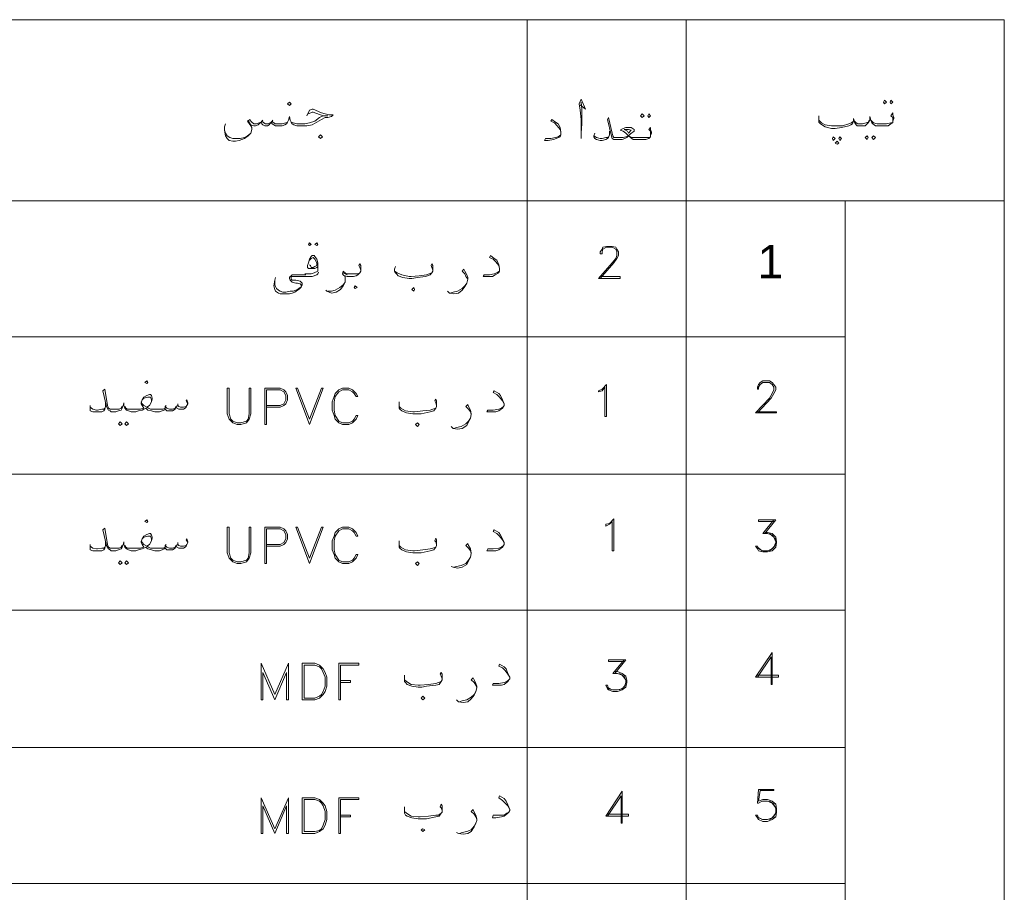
# Model space of a CAD drawing. Header units: metres. Extents: x 5.7 to 89.8, y 4 to 63.5.
# Tile 14 of 60: x 32.5 to 42.9, y 25 to 34.2. Entities that reach past the tile are written whole.
import ezdxf

# ---------------------------------------------------------------- set-up
doc = ezdxf.new("R2010")
doc.units = ezdxf.units.M
doc.header["$MEASUREMENT"] = 0
doc.layers.add('PDF7_Text', color=7, linetype='Continuous')
doc.layers.add('PDF7_textt', color=7, linetype='Continuous')
doc.styles.add('PDF Arial', font='arial.ttf')

msp = doc.modelspace()

# ---------------------------------------------------------------- linework, layer by layer
at = {"layer": 'PDF7_textt', "lineweight": 20}
for points in [[(14.912, 15.021), (42.852, 15.021), (42.852, 34.197), (14.912, 34.197)], [(35.321, 33.292), (35.34, 33.311), (35.321, 33.33), (35.302, 33.311)], [(41.591, 33.35), (41.61, 33.33), (41.591, 33.311), (41.581, 33.33)], [(41.658, 33.35), (41.677, 33.33), (41.658, 33.311), (41.649, 33.33)], [(39.038, 33.205), (39.058, 33.186), (39.038, 33.167), (39.019, 33.186)], [(39.106, 33.205), (39.125, 33.186), (39.106, 33.167), (39.096, 33.186)], [(38.894, 33.003), (38.884, 33.022), (38.846, 33.041), (38.894, 33.041), (38.923, 33.032)], [(35.648, 32.945), (35.668, 32.964), (35.648, 32.984), (35.629, 32.964)], [(41.051, 32.964), (41.071, 32.945), (41.051, 32.926), (41.042, 32.945)], [(41.09, 32.916), (41.109, 32.897), (41.09, 32.887), (41.071, 32.897)], [(41.119, 32.964), (41.138, 32.945), (41.119, 32.926), (41.109, 32.945)], [(41.408, 32.974), (41.417, 32.955), (41.408, 32.935), (41.388, 32.955)], [(41.475, 32.974), (41.494, 32.955), (41.475, 32.935), (41.456, 32.955)], [(35.533, 31.847), (35.552, 31.828), (35.533, 31.818), (35.523, 31.828)], [(35.61, 31.847), (35.619, 31.828), (35.61, 31.818), (35.59, 31.828)], [(36.014, 31.366), (36.034, 31.375), (36.014, 31.395), (36.005, 31.375)], [(36.631, 31.337), (36.64, 31.356), (36.631, 31.375), (36.611, 31.356)], [(33.818, 30.364), (33.828, 30.374), (33.818, 30.393), (33.799, 30.374)], [(34.916, 30.316), (34.897, 30.316), (34.897, 30.046), (34.887, 29.988), (34.868, 29.969), (34.81, 29.95), (34.772, 29.95), (34.724, 29.969), (34.704, 29.988), (34.685, 30.046), (34.685, 30.316), (34.666, 30.316), (34.666, 30.046), (34.685, 29.988), (34.724, 29.95), (34.772, 29.931), (34.81, 29.931), (34.868, 29.95), (34.897, 29.988), (34.916, 30.046)], [(35.533, 29.931), (35.388, 30.316), (35.408, 30.316), (35.533, 29.988), (35.658, 30.316), (35.677, 30.316)], [(36.043, 30.027), (36.024, 30.027), (36.005, 29.988), (35.985, 29.969), (35.947, 29.95), (35.879, 29.95), (35.841, 29.969), (35.802, 30.027), (35.793, 30.085), (35.793, 30.171), (35.802, 30.229), (35.841, 30.277), (35.879, 30.297), (35.947, 30.297), (35.985, 30.277), (36.005, 30.258), (36.024, 30.229), (36.043, 30.229), (36.024, 30.258), (35.985, 30.297), (35.947, 30.316), (35.879, 30.316), (35.841, 30.297), (35.802, 30.258), (35.793, 30.229), (35.773, 30.171), (35.773, 30.085), (35.793, 30.027), (35.802, 29.988), (35.841, 29.95), (35.879, 29.931), (35.947, 29.931), (35.985, 29.95), (36.024, 29.988)], [(38.663, 30.017), (38.644, 30.017), (38.644, 30.325), (38.615, 30.287), (38.576, 30.277), (38.576, 30.287), (38.615, 30.306), (38.663, 30.354)], [(33.539, 29.959), (33.558, 29.94), (33.539, 29.921), (33.52, 29.94)], [(33.606, 29.959), (33.626, 29.94), (33.606, 29.921), (33.587, 29.94)], [(36.669, 29.911), (36.688, 29.931), (36.669, 29.95), (36.65, 29.931)], [(33.818, 28.9), (33.828, 28.91), (33.818, 28.929), (33.799, 28.91)], [(34.916, 28.852), (34.897, 28.852), (34.897, 28.582), (34.887, 28.524), (34.868, 28.505), (34.81, 28.486), (34.772, 28.486), (34.724, 28.505), (34.704, 28.524), (34.685, 28.582), (34.685, 28.852), (34.666, 28.852), (34.666, 28.582), (34.685, 28.524), (34.724, 28.486), (34.772, 28.467), (34.81, 28.467), (34.868, 28.486), (34.897, 28.524), (34.916, 28.582)], [(35.533, 28.467), (35.388, 28.852), (35.408, 28.852), (35.533, 28.524), (35.658, 28.852), (35.677, 28.852)], [(36.043, 28.563), (36.024, 28.563), (36.005, 28.524), (35.985, 28.505), (35.947, 28.486), (35.879, 28.486), (35.841, 28.505), (35.802, 28.563), (35.793, 28.611), (35.793, 28.707), (35.802, 28.756), (35.841, 28.813), (35.879, 28.833), (35.947, 28.833), (35.985, 28.813), (36.005, 28.794), (36.024, 28.756), (36.043, 28.756), (36.024, 28.794), (35.985, 28.833), (35.947, 28.852), (35.879, 28.852), (35.841, 28.833), (35.802, 28.794), (35.793, 28.756), (35.773, 28.707), (35.773, 28.611), (35.793, 28.563), (35.802, 28.524), (35.841, 28.486), (35.879, 28.467), (35.947, 28.467), (35.985, 28.486), (36.024, 28.524)], [(38.74, 28.601), (38.721, 28.601), (38.721, 28.91), (38.692, 28.881), (38.653, 28.861), (38.653, 28.881), (38.692, 28.89), (38.74, 28.939)], [(33.539, 28.496), (33.558, 28.476), (33.539, 28.457), (33.52, 28.476)], [(33.606, 28.496), (33.626, 28.476), (33.606, 28.457), (33.587, 28.476)], [(36.669, 28.447), (36.688, 28.467), (36.669, 28.486), (36.65, 28.467)], [(35.311, 27.417), (35.167, 27.089), (35.022, 27.417), (35.022, 27.032), (35.042, 27.032), (35.042, 27.321), (35.167, 27.032), (35.292, 27.321), (35.292, 27.032), (35.311, 27.032)], [(35.456, 27.032), (35.59, 27.032), (35.639, 27.051), (35.677, 27.089), (35.696, 27.118), (35.716, 27.176), (35.716, 27.272), (35.696, 27.321), (35.677, 27.359), (35.639, 27.398), (35.59, 27.417), (35.456, 27.417)], [(35.475, 27.051), (35.59, 27.051), (35.639, 27.07), (35.658, 27.089), (35.677, 27.118), (35.696, 27.176), (35.696, 27.272), (35.677, 27.321), (35.658, 27.359), (35.639, 27.378), (35.59, 27.398), (35.475, 27.398)], [(36.053, 27.417), (35.841, 27.417), (35.841, 27.032), (35.86, 27.032), (35.86, 27.398), (36.053, 27.398)], [(36.727, 27.032), (36.746, 27.051), (36.727, 27.07), (36.708, 27.051)], [(35.311, 26.001), (35.167, 25.674), (35.022, 26.001), (35.022, 25.625), (35.042, 25.625), (35.042, 25.914), (35.167, 25.625), (35.292, 25.914), (35.292, 25.625), (35.311, 25.625)], [(35.456, 25.625), (35.59, 25.625), (35.639, 25.645), (35.677, 25.674), (35.696, 25.712), (35.716, 25.77), (35.716, 25.857), (35.696, 25.914), (35.677, 25.943), (35.639, 25.982), (35.59, 26.001), (35.456, 26.001)], [(35.475, 25.645), (35.59, 25.645), (35.639, 25.654), (35.658, 25.674), (35.677, 25.712), (35.696, 25.77), (35.696, 25.857), (35.677, 25.914), (35.658, 25.943), (35.639, 25.963), (35.59, 25.982), (35.475, 25.982)], [(36.053, 26.001), (35.841, 26.001), (35.841, 25.625), (35.86, 25.625), (35.86, 25.982), (36.053, 25.982)], [(36.727, 25.645), (36.746, 25.664), (36.727, 25.674), (36.708, 25.664)]]:
    msp.add_lwpolyline(points, close=True, dxfattribs=at)
for points in [[(37.825, 34.197), (37.825, 15.021)], [(39.501, 34.197), (39.501, 15.021)], [(38.384, 33.301), (38.441, 33.253), (38.393, 33.359), (38.374, 33.311), (38.384, 33.244), (38.393, 33.147), (38.393, 33.003), (38.393, 32.945)], [(38.393, 33.003), (38.403, 33.099), (38.403, 33.253), (38.393, 33.33)], [(35.504, 33.186), (35.533, 33.244), (35.562, 33.253), (35.571, 33.253), (35.658, 33.215), (35.696, 33.205), (35.735, 33.196), (35.783, 33.196), (35.764, 33.176), (35.725, 33.167), (35.696, 33.167), (35.658, 33.147), (35.61, 33.118), (35.562, 33.09), (35.504, 33.08), (35.436, 33.08), (35.398, 33.08), (35.369, 33.09), (35.35, 33.099), (35.34, 33.118), (35.33, 33.138), (35.321, 33.176), (35.311, 33.138), (35.302, 33.118), (35.292, 33.099), (35.273, 33.09), (35.244, 33.08), (35.205, 33.08), (35.176, 33.08), (35.157, 33.09), (35.138, 33.099), (35.128, 33.118), (35.109, 33.09), (35.09, 33.08), (35.061, 33.08), (35.042, 33.09), (35.032, 33.099), (35.022, 33.118), (35.003, 33.099), (34.993, 33.09), (34.964, 33.08), (34.945, 33.08), (34.916, 33.09), (34.887, 33.138)], [(35.33, 33.138), (35.34, 33.118), (35.359, 33.109), (35.398, 33.099), (35.436, 33.099), (35.485, 33.099), (35.533, 33.109), (35.59, 33.128), (35.639, 33.167), (35.677, 33.186), (35.725, 33.186), (35.677, 33.186), (35.571, 33.224), (35.562, 33.224), (35.523, 33.205)], [(41.677, 33.128), (41.677, 33.147), (41.677, 33.167), (41.658, 33.186), (41.677, 33.215), (41.677, 33.196), (41.687, 33.167), (41.687, 33.157), (41.677, 33.128), (41.677, 33.109), (41.658, 33.099), (41.629, 33.08), (41.6, 33.08), (41.552, 33.08), (41.523, 33.08), (41.494, 33.08), (41.466, 33.099), (41.456, 33.109), (41.446, 33.138), (41.437, 33.176), (41.437, 33.138), (41.417, 33.109), (41.408, 33.099), (41.388, 33.08), (41.36, 33.08), (41.321, 33.08), (41.302, 33.08), (41.292, 33.09), (41.283, 33.099), (41.273, 33.118), (41.263, 33.157), (41.263, 33.128), (41.254, 33.099), (41.234, 33.09), (41.215, 33.08), (41.138, 33.061), (41.071, 33.051), (41.032, 33.051), (40.965, 33.07), (40.917, 33.099), (40.897, 33.118), (40.897, 33.138), (40.897, 33.157), (40.897, 33.186)], [(34.916, 33.09), (34.926, 33.061), (34.926, 33.041), (34.916, 33.003), (34.887, 32.974), (34.849, 32.945), (34.791, 32.926), (34.753, 32.916), (34.724, 32.916), (34.685, 32.926), (34.666, 32.945), (34.647, 32.974), (34.637, 33.032), (34.637, 33.07), (34.647, 33.099)], [(35.311, 33.138), (35.302, 33.118), (35.282, 33.109), (35.244, 33.099), (35.205, 33.099), (35.176, 33.099), (35.157, 33.109), (35.147, 33.118), (35.138, 33.128), (35.128, 33.118), (35.099, 33.099), (35.07, 33.099), (35.051, 33.109), (35.032, 33.128), (35.022, 33.118), (35.003, 33.109), (34.974, 33.099), (34.945, 33.099), (34.926, 33.118), (34.916, 33.128), (34.907, 33.147), (34.878, 33.128), (34.916, 33.08), (34.926, 33.061)], [(35.042, 33.138), (35.032, 33.128)], [(35.147, 33.138), (35.138, 33.128)], [(38.181, 33.013), (38.172, 33.041), (38.143, 33.08), (38.114, 33.109), (38.075, 33.128), (38.085, 33.147), (38.124, 33.118), (38.152, 33.099), (38.172, 33.061), (38.181, 33.013), (38.181, 33.003), (38.181, 32.984), (38.172, 32.964), (38.133, 32.945), (38.104, 32.935), (38.046, 32.926), (38.008, 32.926), (38.018, 32.945), (38.075, 32.945), (38.124, 32.955), (38.152, 32.964), (38.181, 32.984)], [(39.125, 32.984), (39.125, 33.003), (39.125, 33.022), (39.106, 33.041), (39.125, 33.061), (39.125, 33.041), (39.135, 33.013), (39.135, 33.003), (39.125, 32.984), (39.125, 32.964), (39.106, 32.945), (39.077, 32.935), (39.048, 32.935), (39, 32.935), (38.971, 32.935), (38.942, 32.935), (38.913, 32.955), (38.894, 32.974), (38.875, 32.955), (38.855, 32.945), (38.827, 32.935), (38.788, 32.935), (38.769, 32.935), (38.759, 32.935), (38.74, 32.935), (38.721, 32.945), (38.711, 32.984), (38.672, 33.147), (38.682, 33.167), (38.721, 33.003), (38.73, 32.974), (38.74, 32.955), (38.759, 32.955), (38.769, 32.955), (38.798, 32.955), (38.836, 32.955), (38.865, 32.964), (38.894, 32.974), (38.913, 32.993), (38.952, 33.022), (38.952, 33.032), (38.952, 33.041), (38.923, 33.061), (38.894, 33.061), (38.865, 33.061), (38.836, 33.051), (38.807, 33.032), (38.836, 33.022), (38.865, 33.003), (38.894, 32.974), (38.913, 32.964), (38.923, 32.955), (38.961, 32.955), (39, 32.955), (39.048, 32.955), (39.106, 32.955), (39.125, 32.964)], [(40.897, 33.138), (40.926, 33.109), (40.965, 33.09), (41.032, 33.08), (41.061, 33.08), (41.148, 33.08), (41.215, 33.099), (41.244, 33.109), (41.263, 33.128)], [(41.427, 33.138), (41.417, 33.118), (41.398, 33.109), (41.36, 33.099), (41.321, 33.099), (41.311, 33.099), (41.292, 33.109), (41.273, 33.128)], [(41.446, 33.138), (41.466, 33.118), (41.475, 33.109), (41.514, 33.099), (41.552, 33.099), (41.61, 33.099), (41.658, 33.109), (41.677, 33.109)], [(34.637, 33.032), (34.647, 33.003), (34.666, 32.974), (34.695, 32.955), (34.724, 32.945), (34.743, 32.945), (34.801, 32.945), (34.849, 32.955), (34.878, 32.974), (34.916, 33.003)], [(38.692, 33.022), (38.692, 32.984), (38.682, 32.955), (38.672, 32.945), (38.653, 32.935), (38.615, 32.926), (38.595, 32.926), (38.557, 32.935), (38.538, 32.945), (38.528, 32.964), (38.528, 32.974), (38.538, 33.003)], [(38.528, 32.974), (38.557, 32.955), (38.595, 32.945), (38.615, 32.945), (38.653, 32.955), (38.672, 32.955), (38.682, 32.964)], [(42.852, 32.29), (14.912, 32.29)], [(41.177, 32.29), (41.177, 15.021)], [(38.595, 31.491), (38.807, 31.491), (38.807, 31.472), (38.576, 31.472), (38.721, 31.635), (38.759, 31.683), (38.769, 31.712), (38.769, 31.751), (38.759, 31.78), (38.721, 31.799), (38.663, 31.799), (38.624, 31.78), (38.615, 31.751), (38.615, 31.732), (38.595, 31.732), (38.595, 31.751), (38.615, 31.78), (38.624, 31.799), (38.663, 31.809), (38.721, 31.809), (38.759, 31.799), (38.769, 31.78), (38.788, 31.751), (38.788, 31.712), (38.769, 31.683), (38.74, 31.635), (38.595, 31.472)], [(35.619, 31.597), (35.61, 31.587), (35.59, 31.577), (35.562, 31.577), (35.542, 31.577), (35.523, 31.577), (35.513, 31.587), (35.513, 31.606), (35.523, 31.635), (35.533, 31.674), (35.552, 31.703), (35.562, 31.712), (35.581, 31.712), (35.59, 31.703), (35.61, 31.674), (35.619, 31.635), (35.619, 31.597), (35.619, 31.577), (35.619, 31.549), (35.581, 31.529), (35.552, 31.52), (35.494, 31.52), (35.485, 31.52)], [(35.533, 31.664), (35.552, 31.683), (35.571, 31.693), (35.59, 31.674), (35.61, 31.635), (35.61, 31.616), (35.61, 31.606), (35.59, 31.597), (35.571, 31.587), (35.552, 31.587), (35.542, 31.606), (35.533, 31.616)], [(37.536, 31.577), (37.526, 31.606), (37.497, 31.645), (37.469, 31.674), (37.43, 31.693), (37.44, 31.712), (37.478, 31.683), (37.507, 31.664), (37.526, 31.616), (37.536, 31.577), (37.536, 31.558), (37.536, 31.549), (37.526, 31.529), (37.488, 31.51), (37.459, 31.491), (37.401, 31.491), (37.363, 31.491), (37.372, 31.51), (37.43, 31.51), (37.478, 31.52), (37.507, 31.529), (37.536, 31.549)], [(35.629, 31.539), (35.619, 31.52), (35.61, 31.51), (35.562, 31.491), (35.513, 31.491), (35.494, 31.491), (35.436, 31.491), (35.35, 31.491), (35.34, 31.491), (35.34, 31.481), (35.34, 31.462), (35.35, 31.452), (35.388, 31.452), (35.436, 31.443), (35.446, 31.433), (35.456, 31.423), (35.456, 31.404), (35.446, 31.385), (35.436, 31.366), (35.408, 31.346), (35.379, 31.327), (35.35, 31.317), (35.321, 31.308), (35.282, 31.308), (35.263, 31.308), (35.225, 31.308), (35.205, 31.317), (35.176, 31.337), (35.167, 31.356), (35.157, 31.395), (35.167, 31.452), (35.176, 31.481)], [(36.072, 31.549), (36.072, 31.558), (36.062, 31.587), (36.053, 31.606), (36.062, 31.626), (36.072, 31.606), (36.072, 31.577), (36.072, 31.568), (36.072, 31.549), (36.062, 31.529), (36.043, 31.51), (36.024, 31.5), (35.995, 31.491), (35.947, 31.491), (35.928, 31.491), (35.908, 31.5), (35.908, 31.472), (35.908, 31.433), (35.889, 31.395), (35.86, 31.356), (35.812, 31.327), (35.764, 31.317), (35.716, 31.337), (35.706, 31.346)], [(35.908, 31.481), (35.908, 31.491), (35.889, 31.51), (35.879, 31.52), (35.889, 31.549), (35.918, 31.52), (35.937, 31.52), (35.947, 31.52), (35.995, 31.52), (36.043, 31.52), (36.062, 31.529)], [(36.833, 31.549), (36.833, 31.558), (36.823, 31.587), (36.814, 31.606), (36.823, 31.626), (36.833, 31.606), (36.833, 31.577), (36.833, 31.568), (36.833, 31.549), (36.823, 31.529), (36.804, 31.51), (36.756, 31.491), (36.669, 31.481), (36.611, 31.472), (36.583, 31.472), (36.515, 31.481), (36.467, 31.5), (36.448, 31.52), (36.438, 31.529), (36.428, 31.549), (36.428, 31.568), (36.438, 31.597)], [(36.428, 31.549), (36.457, 31.529), (36.505, 31.51), (36.583, 31.491), (36.602, 31.491), (36.688, 31.5), (36.766, 31.51), (36.794, 31.52), (36.823, 31.529)], [(37.199, 31.462), (37.18, 31.491), (37.17, 31.52), (37.141, 31.549), (37.16, 31.568), (37.17, 31.549), (37.189, 31.51), (37.199, 31.481), (37.199, 31.462), (37.189, 31.423), (37.17, 31.385), (37.141, 31.346), (37.103, 31.317), (37.054, 31.308), (37.006, 31.317), (36.987, 31.337)], [(35.494, 31.51), (35.465, 31.51), (35.35, 31.51), (35.34, 31.5), (35.33, 31.491), (35.321, 31.481), (35.321, 31.472), (35.33, 31.452), (35.34, 31.443), (35.35, 31.433), (35.388, 31.423), (35.408, 31.423), (35.436, 31.414), (35.446, 31.404), (35.446, 31.395), (35.446, 31.375), (35.436, 31.375), (35.408, 31.356), (35.359, 31.337), (35.33, 31.337), (35.282, 31.327), (35.253, 31.327), (35.225, 31.337), (35.205, 31.346), (35.186, 31.366), (35.176, 31.385), (35.167, 31.404), (35.167, 31.452)], [(35.725, 31.337), (35.764, 31.337), (35.802, 31.346), (35.851, 31.375), (35.889, 31.404), (35.908, 31.433)], [(35.928, 31.51), (35.908, 31.52), (35.889, 31.529)], [(37.016, 31.317), (37.045, 31.327), (37.093, 31.337), (37.141, 31.366), (37.17, 31.395), (37.189, 31.423)], [(41.177, 30.855), (14.912, 30.855)], [(40.252, 30.065), (40.454, 30.065), (40.454, 30.056), (40.233, 30.056), (40.377, 30.21), (40.406, 30.258), (40.425, 30.297), (40.425, 30.325), (40.406, 30.354), (40.377, 30.374), (40.31, 30.374), (40.281, 30.354), (40.262, 30.325), (40.262, 30.306), (40.252, 30.306), (40.252, 30.325), (40.262, 30.354), (40.281, 30.374), (40.31, 30.393), (40.377, 30.393), (40.406, 30.374), (40.425, 30.354), (40.445, 30.325), (40.445, 30.297), (40.425, 30.258), (40.396, 30.21), (40.252, 30.056)], [(34.252, 30.152), (34.232, 30.181), (34.242, 30.191), (34.252, 30.162), (34.252, 30.152), (34.242, 30.133), (34.232, 30.114), (34.223, 30.104), (34.204, 30.094), (34.175, 30.094), (34.155, 30.094), (34.136, 30.104), (34.127, 30.123), (34.117, 30.094), (34.088, 30.075), (34.069, 30.075), (34.05, 30.075), (34.03, 30.075), (34.011, 30.094), (34.011, 30.104), (34.001, 30.085), (33.982, 30.075), (33.953, 30.065), (33.915, 30.065), (33.905, 30.065), (33.867, 30.075), (33.828, 30.085), (33.818, 30.094), (33.809, 30.104), (33.789, 30.094), (33.77, 30.085), (33.732, 30.075), (33.703, 30.065), (33.684, 30.065), (33.655, 30.065), (33.626, 30.075), (33.606, 30.085), (33.587, 30.104), (33.578, 30.133), (33.578, 30.162), (33.568, 30.133), (33.558, 30.104), (33.549, 30.085), (33.52, 30.075), (33.491, 30.065), (33.462, 30.065), (33.443, 30.065), (33.433, 30.075), (33.414, 30.085), (33.395, 30.123), (33.356, 30.287), (33.375, 30.306), (33.404, 30.133), (33.414, 30.104), (33.433, 30.094), (33.443, 30.094), (33.462, 30.094), (33.501, 30.094), (33.529, 30.094), (33.549, 30.104), (33.558, 30.123)], [(35.08, 30.114), (35.225, 30.114), (35.263, 30.133), (35.282, 30.152), (35.302, 30.191), (35.302, 30.239), (35.282, 30.277), (35.263, 30.297), (35.225, 30.316), (35.061, 30.316), (35.061, 29.931), (35.08, 29.931), (35.08, 30.297), (35.225, 30.297), (35.263, 30.277), (35.282, 30.239), (35.282, 30.191), (35.263, 30.152), (35.225, 30.133), (35.08, 30.133)], [(33.587, 30.123), (33.597, 30.104), (33.616, 30.094), (33.645, 30.094), (33.684, 30.094), (33.703, 30.094), (33.751, 30.094), (33.789, 30.104), (33.77, 30.133), (33.761, 30.152), (33.761, 30.162), (33.77, 30.191), (33.789, 30.219), (33.818, 30.239), (33.847, 30.248), (33.857, 30.248), (33.867, 30.239), (33.876, 30.21), (33.876, 30.2), (33.867, 30.171), (33.847, 30.133), (33.818, 30.114), (33.838, 30.104), (33.857, 30.094), (33.905, 30.094), (33.915, 30.094), (33.963, 30.094), (33.992, 30.094), (34.011, 30.104), (34.011, 30.123), (34.03, 30.104), (34.059, 30.094), (34.088, 30.094), (34.117, 30.104), (34.127, 30.123), (34.146, 30.133), (34.155, 30.123), (34.175, 30.114), (34.204, 30.114), (34.232, 30.123), (34.242, 30.133)], [(33.867, 30.171), (33.867, 30.191), (33.857, 30.219), (33.847, 30.219), (33.828, 30.219), (33.789, 30.21), (33.77, 30.191)], [(36.871, 30.123), (36.871, 30.133), (36.862, 30.162), (36.852, 30.181), (36.862, 30.2), (36.871, 30.181), (36.871, 30.152), (36.871, 30.142), (36.871, 30.123), (36.862, 30.104), (36.843, 30.075), (36.804, 30.065), (36.708, 30.046), (36.66, 30.046), (36.621, 30.046), (36.554, 30.056), (36.505, 30.075), (36.486, 30.094), (36.477, 30.104), (36.477, 30.123), (36.477, 30.142), (36.477, 30.171)], [(37.584, 30.152), (37.565, 30.181), (37.536, 30.219), (37.507, 30.248), (37.469, 30.268), (37.478, 30.287), (37.526, 30.258), (37.546, 30.239), (37.565, 30.191), (37.584, 30.152), (37.584, 30.133), (37.575, 30.123), (37.565, 30.104), (37.526, 30.075), (37.497, 30.065), (37.44, 30.065), (37.401, 30.065), (37.411, 30.085), (37.469, 30.085), (37.526, 30.094), (37.555, 30.104), (37.575, 30.123)], [(33.385, 30.162), (33.385, 30.123), (33.375, 30.094), (33.366, 30.075), (33.346, 30.065), (33.308, 30.065), (33.279, 30.065), (33.25, 30.065), (33.221, 30.075), (33.221, 30.104), (33.221, 30.114), (33.221, 30.133)], [(33.221, 30.114), (33.25, 30.094), (33.289, 30.085), (33.298, 30.085), (33.346, 30.094), (33.366, 30.094), (33.375, 30.104)], [(33.761, 30.171), (33.77, 30.152), (33.789, 30.133), (33.818, 30.114)], [(34.021, 30.133), (34.011, 30.123)], [(34.146, 30.152), (34.146, 30.133)], [(36.477, 30.123), (36.496, 30.104), (36.544, 30.075), (36.621, 30.065), (36.64, 30.065), (36.727, 30.075), (36.804, 30.085), (36.833, 30.094), (36.862, 30.104)], [(37.237, 30.037), (37.228, 30.065), (37.209, 30.094), (37.18, 30.123), (37.199, 30.142), (37.209, 30.123), (37.228, 30.085), (37.237, 30.046), (37.237, 30.037), (37.228, 29.998), (37.209, 29.959), (37.189, 29.921), (37.141, 29.892), (37.093, 29.882), (37.045, 29.892), (37.026, 29.911)], [(37.054, 29.892), (37.083, 29.902), (37.131, 29.911), (37.18, 29.94), (37.209, 29.969), (37.228, 29.998)], [(41.177, 29.41), (14.912, 29.41)], [(34.252, 28.688), (34.232, 28.717), (34.242, 28.727), (34.252, 28.698), (34.252, 28.688), (34.242, 28.669), (34.232, 28.65), (34.223, 28.64), (34.204, 28.63), (34.175, 28.63), (34.155, 28.63), (34.136, 28.64), (34.127, 28.659), (34.117, 28.63), (34.088, 28.611), (34.069, 28.611), (34.05, 28.611), (34.03, 28.611), (34.011, 28.63), (34.011, 28.64), (34.001, 28.621), (33.982, 28.611), (33.953, 28.601), (33.915, 28.601), (33.905, 28.601), (33.867, 28.611), (33.828, 28.621), (33.818, 28.63), (33.809, 28.64), (33.789, 28.63), (33.77, 28.621), (33.732, 28.611), (33.703, 28.601), (33.684, 28.601), (33.655, 28.601), (33.626, 28.611), (33.606, 28.621), (33.587, 28.64), (33.578, 28.669), (33.578, 28.698), (33.568, 28.669), (33.558, 28.64), (33.549, 28.621), (33.52, 28.611), (33.491, 28.601), (33.462, 28.601), (33.443, 28.601), (33.433, 28.611), (33.414, 28.621), (33.395, 28.659), (33.356, 28.823), (33.375, 28.842), (33.404, 28.669), (33.414, 28.64), (33.433, 28.63), (33.443, 28.63), (33.462, 28.63), (33.501, 28.63), (33.529, 28.63), (33.549, 28.64), (33.558, 28.659)], [(35.08, 28.65), (35.225, 28.65), (35.263, 28.669), (35.282, 28.688), (35.302, 28.727), (35.302, 28.775), (35.282, 28.813), (35.263, 28.833), (35.225, 28.852), (35.061, 28.852), (35.061, 28.467), (35.08, 28.467), (35.08, 28.833), (35.225, 28.833), (35.263, 28.813), (35.282, 28.775), (35.282, 28.727), (35.263, 28.688), (35.225, 28.669), (35.08, 28.669)], [(40.425, 28.91), (40.262, 28.91), (40.262, 28.929), (40.445, 28.929), (40.329, 28.784)], [(40.425, 28.929), (40.31, 28.784), (40.358, 28.784), (40.406, 28.765), (40.445, 28.717)], [(33.587, 28.659), (33.597, 28.64), (33.616, 28.63), (33.645, 28.63), (33.684, 28.63), (33.703, 28.63), (33.751, 28.63), (33.789, 28.64), (33.77, 28.669), (33.761, 28.688), (33.761, 28.698), (33.77, 28.727), (33.789, 28.756), (33.818, 28.775), (33.847, 28.784), (33.857, 28.784), (33.867, 28.765), (33.876, 28.746), (33.876, 28.736), (33.867, 28.707), (33.847, 28.669), (33.818, 28.65), (33.838, 28.64), (33.857, 28.63), (33.905, 28.63), (33.915, 28.63), (33.963, 28.63), (33.992, 28.63), (34.011, 28.64), (34.011, 28.659), (34.03, 28.64), (34.059, 28.63), (34.088, 28.63), (34.117, 28.64), (34.127, 28.659), (34.146, 28.669), (34.155, 28.659), (34.175, 28.65), (34.204, 28.65), (34.232, 28.659), (34.242, 28.669)], [(33.867, 28.707), (33.867, 28.727), (33.857, 28.756), (33.847, 28.756), (33.828, 28.756), (33.789, 28.746), (33.77, 28.727)], [(36.871, 28.659), (36.871, 28.669), (36.862, 28.698), (36.852, 28.707), (36.862, 28.736), (36.871, 28.717), (36.871, 28.688), (36.871, 28.679), (36.871, 28.659), (36.862, 28.64), (36.843, 28.611), (36.804, 28.601), (36.708, 28.582), (36.66, 28.582), (36.621, 28.582), (36.554, 28.592), (36.505, 28.611), (36.486, 28.63), (36.477, 28.64), (36.477, 28.659), (36.477, 28.679), (36.477, 28.707)], [(37.584, 28.688), (37.565, 28.717), (37.536, 28.756), (37.507, 28.784), (37.469, 28.804), (37.478, 28.823), (37.526, 28.794), (37.546, 28.765), (37.565, 28.727), (37.584, 28.688), (37.584, 28.669), (37.575, 28.659), (37.565, 28.64), (37.526, 28.611), (37.497, 28.601), (37.44, 28.601), (37.401, 28.601), (37.411, 28.621), (37.469, 28.621), (37.526, 28.63), (37.555, 28.64), (37.575, 28.659)], [(40.329, 28.794), (40.358, 28.794), (40.406, 28.784), (40.445, 28.746), (40.454, 28.698), (40.454, 28.688), (40.445, 28.64), (40.406, 28.601), (40.358, 28.592), (40.31, 28.592), (40.262, 28.601), (40.252, 28.621), (40.233, 28.65), (40.252, 28.65), (40.262, 28.621), (40.31, 28.601), (40.358, 28.601), (40.406, 28.621), (40.445, 28.669)], [(40.377, 28.784), (40.425, 28.746), (40.445, 28.698), (40.445, 28.688), (40.425, 28.64), (40.377, 28.601)], [(33.385, 28.698), (33.385, 28.659), (33.375, 28.63), (33.366, 28.611), (33.346, 28.601), (33.308, 28.601), (33.279, 28.601), (33.25, 28.601), (33.221, 28.611), (33.221, 28.64), (33.221, 28.65), (33.221, 28.669)], [(33.221, 28.65), (33.25, 28.63), (33.289, 28.621), (33.298, 28.621), (33.346, 28.63), (33.366, 28.63), (33.375, 28.64)], [(33.761, 28.707), (33.77, 28.688), (33.789, 28.669), (33.818, 28.65)], [(34.021, 28.669), (34.011, 28.659)], [(34.146, 28.688), (34.146, 28.669)], [(36.477, 28.659), (36.496, 28.64), (36.544, 28.611), (36.621, 28.601), (36.64, 28.601), (36.727, 28.611), (36.804, 28.621), (36.833, 28.63), (36.862, 28.64)], [(37.237, 28.573), (37.228, 28.601), (37.209, 28.63), (37.18, 28.659), (37.199, 28.679), (37.209, 28.659), (37.228, 28.621), (37.237, 28.582), (37.237, 28.573), (37.228, 28.534), (37.209, 28.496), (37.189, 28.457), (37.141, 28.428), (37.093, 28.418), (37.045, 28.428), (37.026, 28.438)], [(40.3, 28.601), (40.252, 28.64)], [(37.054, 28.428), (37.083, 28.438), (37.131, 28.447), (37.18, 28.467), (37.209, 28.505), (37.228, 28.534)], [(41.177, 27.975), (14.912, 27.975)], [(40.252, 27.272), (40.396, 27.484), (40.396, 27.195), (40.406, 27.195), (40.406, 27.532), (40.233, 27.272), (40.474, 27.272), (40.474, 27.292), (40.252, 27.292)], [(37.642, 27.272), (37.623, 27.301), (37.594, 27.34), (37.565, 27.369), (37.526, 27.388), (37.536, 27.407), (37.584, 27.378), (37.603, 27.359), (37.623, 27.311), (37.642, 27.272), (37.642, 27.253), (37.632, 27.243), (37.623, 27.224), (37.584, 27.195), (37.555, 27.186), (37.497, 27.186), (37.459, 27.186), (37.469, 27.205), (37.526, 27.205), (37.584, 27.215), (37.613, 27.224), (37.632, 27.243)], [(38.846, 27.436), (38.682, 27.436), (38.682, 27.455), (38.865, 27.455), (38.75, 27.311)], [(38.846, 27.455), (38.73, 27.311), (38.778, 27.311), (38.827, 27.292), (38.865, 27.243)], [(36.929, 27.243), (36.929, 27.253), (36.92, 27.282), (36.91, 27.301), (36.92, 27.321), (36.929, 27.301), (36.929, 27.272), (36.929, 27.263), (36.929, 27.243), (36.92, 27.224), (36.9, 27.195), (36.862, 27.186), (36.766, 27.176), (36.717, 27.166), (36.679, 27.166), (36.611, 27.176), (36.563, 27.195), (36.544, 27.215), (36.534, 27.224), (36.534, 27.243), (36.534, 27.263), (36.534, 27.292)], [(38.75, 27.33), (38.778, 27.33), (38.827, 27.311), (38.865, 27.282), (38.875, 27.234), (38.875, 27.215), (38.865, 27.166), (38.827, 27.138), (38.778, 27.118), (38.73, 27.118), (38.682, 27.138), (38.672, 27.147), (38.653, 27.186), (38.672, 27.186), (38.682, 27.147), (38.73, 27.138), (38.778, 27.138), (38.827, 27.147), (38.865, 27.195)], [(38.798, 27.311), (38.846, 27.282), (38.865, 27.234), (38.865, 27.215), (38.846, 27.166), (38.798, 27.138)], [(35.86, 27.234), (35.966, 27.234), (35.966, 27.215), (35.86, 27.215)], [(36.534, 27.243), (36.554, 27.224), (36.602, 27.195), (36.679, 27.186), (36.698, 27.186), (36.785, 27.195), (36.862, 27.205), (36.891, 27.215), (36.92, 27.224)], [(37.295, 27.157), (37.286, 27.186), (37.266, 27.215), (37.237, 27.243), (37.257, 27.263), (37.266, 27.243), (37.286, 27.205), (37.295, 27.176), (37.295, 27.157), (37.286, 27.118), (37.266, 27.08), (37.237, 27.041), (37.199, 27.012), (37.151, 27.003), (37.103, 27.012), (37.083, 27.032)], [(37.112, 27.012), (37.141, 27.022), (37.189, 27.032), (37.237, 27.06), (37.266, 27.089), (37.286, 27.118)], [(38.721, 27.138), (38.672, 27.166)], [(41.177, 26.531), (14.912, 26.531)], [(38.672, 25.808), (38.817, 26.02), (38.817, 25.731), (38.827, 25.731), (38.827, 26.068), (38.653, 25.808), (38.894, 25.808), (38.894, 25.828), (38.672, 25.828)], [(40.445, 25.837), (40.406, 25.789), (40.358, 25.77), (40.31, 25.77), (40.262, 25.789), (40.252, 25.818), (40.233, 25.818), (40.252, 25.789), (40.262, 25.77), (40.31, 25.751), (40.358, 25.751), (40.406, 25.77), (40.445, 25.799), (40.454, 25.847), (40.454, 25.885), (40.445, 25.934), (40.406, 25.963), (40.358, 25.982), (40.31, 25.982), (40.262, 25.963), (40.281, 26.078), (40.425, 26.078), (40.425, 26.088), (40.262, 26.088), (40.252, 25.943), (40.262, 25.943), (40.3, 25.963), (40.358, 25.963), (40.406, 25.943), (40.445, 25.895)], [(36.929, 25.847), (36.929, 25.866), (36.92, 25.895), (36.91, 25.905), (36.92, 25.934), (36.929, 25.914), (36.929, 25.885), (36.929, 25.876), (36.929, 25.847), (36.92, 25.837), (36.9, 25.808), (36.862, 25.799), (36.766, 25.78), (36.717, 25.78), (36.679, 25.78), (36.611, 25.789), (36.563, 25.808), (36.544, 25.818), (36.534, 25.837), (36.534, 25.857), (36.534, 25.876), (36.534, 25.905)], [(37.642, 25.876), (37.623, 25.914), (37.594, 25.943), (37.565, 25.972), (37.526, 26.001), (37.536, 26.02), (37.584, 25.991), (37.603, 25.963), (37.623, 25.924), (37.642, 25.876), (37.642, 25.866), (37.632, 25.847), (37.623, 25.837), (37.584, 25.808), (37.555, 25.799), (37.497, 25.789), (37.459, 25.789), (37.469, 25.818), (37.526, 25.818), (37.584, 25.818), (37.613, 25.837), (37.632, 25.847)], [(40.377, 25.963), (40.425, 25.934), (40.445, 25.885), (40.445, 25.847), (40.425, 25.799), (40.377, 25.77)], [(36.534, 25.857), (36.554, 25.837), (36.602, 25.808), (36.679, 25.799), (36.698, 25.799), (36.785, 25.808), (36.862, 25.818), (36.891, 25.818), (36.92, 25.837)], [(37.295, 25.77), (37.286, 25.799), (37.266, 25.828), (37.237, 25.857), (37.257, 25.876), (37.266, 25.847), (37.286, 25.818), (37.295, 25.78), (37.295, 25.76), (37.286, 25.731), (37.266, 25.693), (37.237, 25.645), (37.199, 25.625), (37.151, 25.616), (37.103, 25.625), (37.083, 25.635)], [(35.86, 25.818), (35.966, 25.818), (35.966, 25.799), (35.86, 25.799)], [(37.112, 25.625), (37.141, 25.635), (37.189, 25.645), (37.237, 25.664), (37.266, 25.702), (37.286, 25.731)], [(40.3, 25.77), (40.252, 25.799)], [(41.177, 25.096), (14.912, 25.096)]]:
    msp.add_lwpolyline(points, dxfattribs=at)

# ---------------------------------------------------------------- texts
at = {"layer": 'PDF7_Text', "insert": (40.252, 31.472), "char_height": 0.352, "attachment_point": 7, "style": 'PDF Arial'}
msp.add_mtext('1', dxfattribs=at)

doc.saveas('drawing.dxf')
